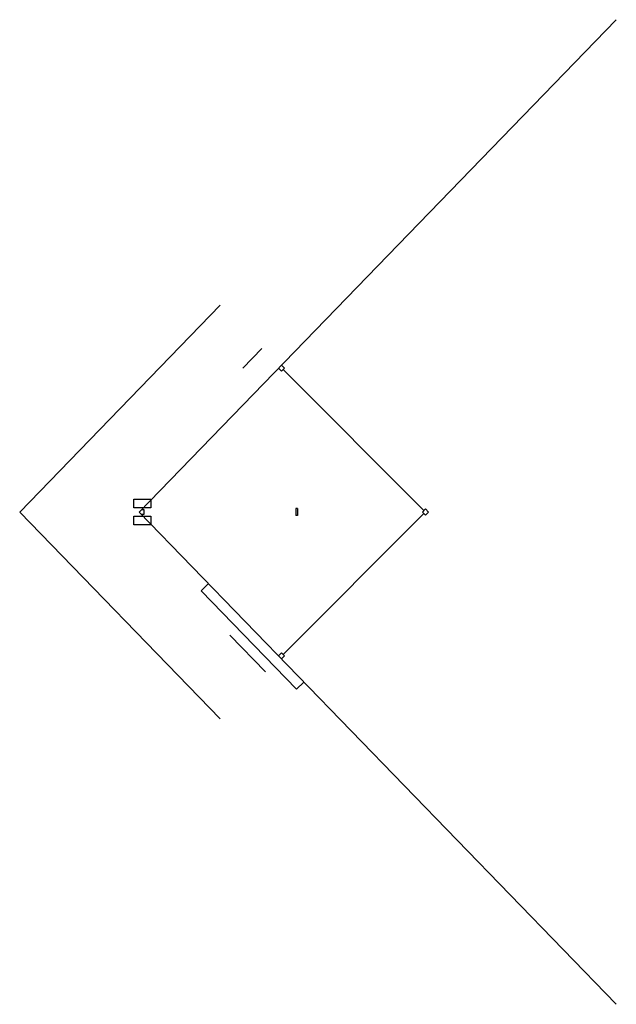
# Model space of a CAD drawing. Extents: x 3251 to 5341, y 3049 to 6495.
import ezdxf

# ---------------------------------------------------------------- set-up
doc = ezdxf.new("R2010")
doc.units = 0
doc.linetypes.add('DASHED', pattern=[0])
doc.layers.get('0').update_dxf_attribs({"linetype": 'CONTINUOUS'})

msp = doc.modelspace()

# ---------------------------------------------------------------- linework, layer by layer
at = {"color": 0}
for p, q in [((5341.064127, 6495.217705), (3669.012825, 4772)), ((4099.365989, 5344.763719), (4032.506718, 5275.858488)), ((4168.316126, 5265.20698), (4157.709525, 5275.813582)), ((4168.236206, 5286.500104), (4178.922728, 5275.813582)), ((4178.922728, 5275.813582), (4168.316126, 5265.20698)), ((4666.826407, 4777.303301), (4173.619427, 5270.510281)), ((3651.012825, 4787), (3651.012825, 4817)), ((3651.012825, 4817), (3711.012825, 4817)), ((3711.012825, 4817), (3711.012825, 4787)), ((3711.012825, 4787), (3651.012825, 4787)), ((3651.012825, 4757), (3711.012825, 4757)), ((3651.012825, 4727), (3651.012825, 4757)), ((3669.012825, 4772), (5341.064127, 3048.782295)), ((3677.512825, 4780.5), (3686.012825, 4780.5)), ((3677.512825, 4780.5), (3677.512825, 4780.5)), ((3686.012825, 4763.5), (3677.512825, 4763.5)), ((3686.012825, 4780.5), (3686.012825, 4763.5)), ((3711.012825, 4757), (3711.012825, 4727)), ((4173.619427, 4273.489719), (4666.826407, 4766.696699)), ((4224.012825, 4784), (4218.012825, 4784)), ((4218.012825, 4784), (4218.012825, 4760)), ((4224.012825, 4760), (4218.012825, 4760)), ((4224.012825, 4784), (4224.012825, 4760)), ((4672.129708, 4782.606602), (4661.523106, 4772)), ((4661.523106, 4772), (4672.129708, 4761.393398)), ((4682.73631, 4772), (4672.129708, 4782.606602)), ((4672.129708, 4761.393398), (4682.73631, 4772)), ((3711.012825, 4727), (3651.012825, 4727)), ((3886.831823, 4495.818997), (3912.290557, 4521.277732)), ((3886.831823, 4495.818997), (4221.12818, 4151.292845)), ((3986.734222, 4341.162956), (4112.095356, 4211.965649)), ((4168.316126, 4278.79302), (4157.709525, 4268.186418)), ((4178.922728, 4268.186418), (4168.316126, 4278.79302)), ((4168.236206, 4257.499896), (4178.922728, 4268.186418)), ((4221.12818, 4151.292845), (4246.586915, 4176.751579))]:
    msp.add_line(p, q, dxfattribs=at)
at = {"color": 0, "linetype": 'DASHED'}
msp.add_lwpolyline([(3952.931807, 5495.411606), (3251, 4772), (3952.931807, 4048.588394)], dxfattribs=at)

doc.saveas('drawing.dxf')
